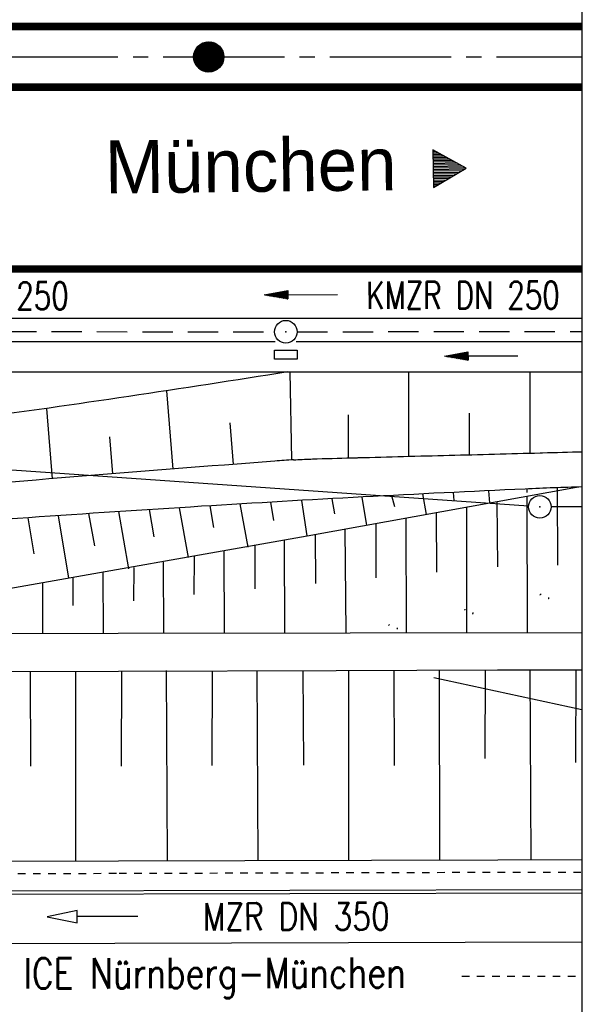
# Model space of a CAD drawing. Extents: x -134 to 1642, y -665 to 1050.
# Tile 37 of 88: x 913 to 950, y 152 to 217. Entities that reach past the tile are written whole.
import ezdxf
from ezdxf.enums import TextEntityAlignment as Align

# ---------------------------------------------------------------- set-up
doc = ezdxf.new("R2010")
doc.units = 0
doc.header["$LTSCALE"] = 2
doc.header["$MEASUREMENT"] = 0
for name, pattern in [('ACAD_ISO03W100', [0.5, 0.25, -0.25]), ('ACAD_ISO05W100', [0.5, 0.25, -0.25]), ('ACHSE', [5.5, 4, -0.5, 0.5, -0.5]), ('AUSGEZOGEN', [0]), ('GESTRICH-X2', [1.5, 1, -0.5]), ('PUNKTX2', [0.5, 0, -0.5])]:
    doc.linetypes.add(name, pattern=pattern)
doc.layers.get('0').update_dxf_attribs({"color": 8, "linetype": 'AUSGEZOGEN'})
for name, color, linetype in [('ACHSETOP', 250, 'ACHSE'), ('Bahnachse', 7, 'CONTINUOUS'), ('BOESCHG', 8, 'AUSGEZOGEN'), ('Boeschungen', 15, 'CONTINUOUS'), ('FBRTOP', 8, 'AUSGEZOGEN'), ('Gleisachsen', 7, 'CONTINUOUS'), ('GRENZL-BAB', 7, 'AUSGEZOGEN'), ('GRENZP-BAB', 7, 'AUSGEZOGEN'), ('HANGVERDÜBELUNG', 15, 'CONTINUOUS'), ('HEKT_B', 250, 'CONTINUOUS'), ('Kabelanlagen', 15, 'CONTINUOUS'), ('KANAL', 200, 'GESTRICH-X2'), ('MULDE', 8, 'AUSGEZOGEN'), ('NETZ', 250, 'AUSGEZOGEN'), ('PFEIL', 200, 'CONTINUOUS'), ('PFEILTOP', 8, 'AUSGEZOGEN'), ('RAHMEN', 250, 'AUSGEZOGEN'), ('RICHTUNG', 250, 'CONTINUOUS'), ('Rinne', 200, 'CONTINUOUS'), ('SCHRIFT', 8, 'AUSGEZOGEN'), ('SCHSYMBOL', 200, 'AUSGEZOGEN'), ('TEXTO', 200, 'CONTINUOUS'), ('Tiefenentwaesserung', 15, 'CONTINUOUS')]:
    doc.layers.add(name, color=color, linetype=linetype)
doc.styles.add('ROMANS', font='romans.shx', dxfattribs={"width": 0.8})
doc.styles.add('UNIR-O', font='unir_o.shx')

# ---------------------------------------------------------------- blocks, each defined once
blk = doc.blocks.new('*X17')
at = {"color": 0}
for p, q in [((212.234, 257.394), (213.242, 258.402)), ((212.236, 257.466), (213.169, 258.4)), ((212.237, 257.326), (213.31, 258.399)), ((212.244, 257.262), (213.373, 258.392)), ((212.244, 257.545), (213.09, 258.391)), ((212.254, 257.202), (213.434, 258.381)), ((212.261, 257.633), (213.003, 258.375)), ((212.268, 257.145), (213.491, 258.368)), ((212.284, 257.09), (213.545, 258.351)), ((212.29, 257.732), (212.903, 258.346)), ((212.303, 257.038), (213.597, 258.333)), ((212.324, 256.988), (213.647, 258.312)), ((212.343, 257.856), (212.779, 258.293)), ((212.347, 256.941), (213.694, 258.288)), ((212.372, 256.895), (213.74, 258.263)), ((212.399, 256.852), (213.783, 258.236)), ((212.428, 256.81), (213.825, 258.207)), ((212.459, 256.77), (213.865, 258.176)), ((212.492, 256.732), (213.903, 258.143)), ((212.526, 256.696), (213.939, 258.109)), ((212.563, 256.662), (213.974, 258.073)), ((212.601, 256.629), (214.006, 258.035)), ((212.64, 256.598), (214.037, 257.995)), ((212.682, 256.569), (214.066, 257.953)), ((212.726, 256.542), (214.093, 257.91)), ((212.771, 256.517), (214.119, 257.864)), ((212.819, 256.493), (214.142, 257.817)), ((212.868, 256.472), (214.163, 257.767)), ((212.92, 256.454), (214.182, 257.715)), ((212.975, 256.437), (214.198, 257.661)), ((213.032, 256.424), (214.211, 257.603)), ((213.092, 256.414), (214.222, 257.543)), ((213.156, 256.407), (214.229, 257.479)), ((213.224, 256.404), (214.232, 257.412)), ((213.296, 256.406), (214.23, 257.339)), ((213.375, 256.414), (214.222, 257.26)), ((213.463, 256.43), (214.205, 257.173)), ((213.563, 256.46), (214.176, 257.073)), ((213.686, 256.512), (214.123, 256.949))]:
    blk.add_line(p, q, dxfattribs=at)
blk = doc.blocks.new('SRMAST2')
at = {"color": 0}
blk.add_circle((0, 0), 0.999, dxfattribs=at)
blk.add_point((0, 0), dxfattribs=at)
blk.add_blockref('*X17', (-213.233, -257.403))
blk = doc.blocks.new('RPFEIL')
at = {"color": 0}
for p, q in [((-0.002, 0), (-1.252, -2.165)), ((-0.352, -2.165), (-0.352, -0.607)), ((-0.252, -2.165), (-0.252, -0.433)), ((-0.152, -2.165), (-0.152, -0.26)), ((-0.052, -2.165), (-0.052, -0.087)), ((1.248, -2.165), (-0.002, 0)), ((0.048, -2.165), (0.048, -0.087)), ((0.148, -2.165), (0.148, -0.26)), ((0.248, -2.165), (0.248, -0.433)), ((0.348, -2.165), (0.348, -0.607)), ((-0.752, -2.165), (-0.752, -1.299)), ((-0.652, -2.165), (-0.652, -1.126)), ((-0.552, -2.165), (-0.552, -0.953)), ((-0.452, -2.165), (-0.452, -0.78)), ((0.448, -2.165), (0.448, -0.78)), ((0.548, -2.165), (0.548, -0.953)), ((0.648, -2.165), (0.648, -1.126)), ((0.748, -2.165), (0.748, -1.299)), ((-1.052, -2.165), (-1.052, -1.819)), ((-0.952, -2.165), (-0.952, -1.646)), ((-0.852, -2.165), (-0.852, -1.473)), ((0.848, -2.165), (0.848, -1.473)), ((0.948, -2.165), (0.948, -1.646)), ((1.048, -2.165), (1.048, -1.819)), ((-1.252, -2.165), (1.248, -2.165)), ((-1.152, -2.165), (-1.152, -1.992)), ((1.148, -2.165), (1.148, -1.992))]:
    blk.add_line(p, q, dxfattribs=at)
blk = doc.blocks.new('GST')
at = {"color": 0}
blk.add_circle((0, 0), 0.75, dxfattribs=at)
blk.add_point((0, 0), dxfattribs=at)
blk = doc.blocks.new('17')
blk.add_lwpolyline([(-0.755, -1.218), (0.748, -1.218), (0.748, -1.801), (-0.755, -1.801)], close=True)
blk.add_blockref('GST', (0, 0))
blk = doc.blocks.new('PFEIL2')
at = {"color": 0}
for p, q in [((0.88, 0.002), (-2.401, -0.012)), ((0.881, -0.271), (0.879, 0.276)), ((0.879, 0.276), (2.429, 0.009)), ((0.911, 0.27), (0.879, 0.265)), ((0.965, 0.261), (0.879, 0.246)), ((1.019, 0.252), (0.879, 0.228)), ((1.073, 0.242), (0.879, 0.209)), ((1.127, 0.233), (0.879, 0.191)), ((1.181, 0.224), (0.879, 0.172)), ((1.235, 0.214), (0.879, 0.154)), ((1.289, 0.205), (0.879, 0.135)), ((1.343, 0.196), (0.879, 0.117)), ((1.397, 0.187), (0.879, 0.098)), ((1.451, 0.177), (0.879, 0.08)), ((1.505, 0.168), (0.879, 0.061)), ((1.559, 0.159), (0.88, 0.043)), ((1.613, 0.149), (0.88, 0.024)), ((1.668, 0.14), (0.88, 0.006)), ((1.722, 0.131), (0.88, -0.013)), ((1.776, 0.121), (0.88, -0.031)), ((1.83, 0.112), (0.88, -0.05)), ((1.884, 0.103), (0.88, -0.068)), ((1.938, 0.094), (0.88, -0.087)), ((1.992, 0.084), (0.88, -0.105)), ((2.046, 0.075), (0.88, -0.124)), ((2.1, 0.066), (0.88, -0.142)), ((2.154, 0.056), (0.88, -0.161)), ((2.208, 0.047), (0.88, -0.179)), ((2.262, 0.038), (0.881, -0.198)), ((2.316, 0.029), (0.881, -0.216)), ((2.37, 0.019), (0.881, -0.235)), ((2.424, 0.01), (0.881, -0.253)), ((2.429, 0.009), (0.881, -0.271))]:
    blk.add_line(p, q, dxfattribs=at)

msp = doc.modelspace()

# ---------------------------------------------------------------- hatches: boundary and pattern name
at = {"layer": 'Rinne'}
h = msp.add_hatch(dxfattribs=at)
h.set_pattern_fill('ANSI31', color=256, scale=20, style=0)
edge = h.paths.add_edge_path()
edge.add_arc((275.368, -21751.935), 21947.712, 89.378358, 89.4555825, ccw=False)
edge.add_arc((441.164, -6471.327), 6666.204, 89.2382346, 89.378358, ccw=False)
edge.add_arc((-14330.566, -1117453.652), 1117746.729, 89.236362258, 89.238234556, ccw=False)
edge.add_arc((523.427, -3023.766), 3217.854, 89.201464, 89.236359, ccw=False)
edge.add_arc((555.116, -750.211), 944.078, 86.947295, 89.201464, ccw=False)
edge.add_arc((625.86, 576.328), 384.346, 266.94729, 270.48051)
edge.add_arc((580.862, 5941.795), 5750.002, 270.4805116, 270.6623839)
edge.add_arc((762.642, -9781.389), 9974.234, 90.5242944, 90.662384, ccw=False)
edge.add_arc((2442.173, -193318.226), 193518.754, 90.51436533, 90.52429443, ccw=False)
edge.add_arc((253.376, 50487.94), 50297.236, 270.5143659, 270.5338415)
edge.add_arc((717.25, 703), 510.135, 270.53384, 270.62712)
edge.add_arc((-30540.738, 2856402.629), 2856380.831, 270.627124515, 270.628371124)
edge.add_arc((769.636, 1592.381), 1398.889, 270.628371, 270.993107)
edge.add_arc((599.067, 11432.088), 11240.074, 270.9931067, 271.1217788)
edge.add_arc((275.388, -21749.981), 21944.958, 89.378358, 89.4555885, ccw=False)
edge.add_arc((441.152, -6472.293), 6666.37, 89.2382342, 89.378358, ccw=False)
edge.add_arc((-14329.56, -1117377.592), 1117669.861, 89.236362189, 89.238234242, ccw=False)
edge.add_arc((523.399, -3025.408), 3218.696, 89.201476, 89.236361, ccw=False)
edge.add_arc((555.097, -751.146), 944.214, 86.947292, 89.201476, ccw=False)
edge.add_arc((625.852, 575.592), 384.41, 266.94729, 270.48049)
edge.add_arc((580.849, 5941.868), 5750.874, 270.4804911, 270.6623925)
edge.add_arc((762.68, -9785.498), 9977.542, 90.5242933, 90.6623925, ccw=False)
edge.add_arc((2442.714, -193377.718), 193577.449, 90.51436665, 90.5242933, ccw=False)
edge.add_arc((253.389, 50486.674), 50296.77, 270.514367, 270.533841)
edge.add_arc((717.258, 702.216), 510.151, 270.53384, 270.62712)
edge.add_arc((-30543.476, 2856652.631), 2856631.648, 270.627124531, 270.628371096)
edge.add_arc((769.646, 1591.701), 1399.009, 270.628371, 270.993107)
edge.add_arc((599.068, 11431.925), 11240.712, 270.9931067, 271.1217807)
h = msp.add_hatch(dxfattribs=at)
h.set_pattern_fill('ANSI31', color=256, scale=20, style=0)
edge = h.paths.add_edge_path()
edge.add_arc((639.264, -229.862), 468.994, 97.56045, 98.5249, ccw=False)
edge.add_arc((578.784, 225.815), 9.321, 90.71516, 97.56045, ccw=False)
edge.add_arc((667.449, -6877.287), 7112.976, 90.4538576, 90.7151605, ccw=False)
edge.add_arc((644.044, -3922.606), 4158.203, 90.112101, 90.453858, ccw=False)
edge.add_arc((2970.466, -1192978.703), 1193216.576, 90.108965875, 90.112100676, ccw=False)
edge.add_arc((709.221, -3986.094), 4221.816, 90.056265, 90.108966, ccw=False)
edge.add_line((705.075, 235.72), (793.275, 235.805))
edge.add_arc((682.615, 115104.427), 114868.675, 270.05519655, 270.08324691)
edge.add_arc((860.113, -7060.435), 7296.316, 89.9719489, 90.083247, ccw=False)
edge.add_arc((863.682, 229.302), 6.577, 80.49913, 89.97195, ccw=False)
edge.add_arc((850.919, 153.041), 83.9, 77.8496, 80.49913, ccw=False)
edge.add_arc((867.522, 230.16), 5.014, 71.90569, 77.8496, ccw=False)
edge.add_arc((858.933, 203.871), 32.67, 69.57811, 71.90569, ccw=False)
edge.add_arc((639.264, -229.557), 469.492, 97.56045, 98.52874, ccw=False)
edge.add_arc((578.729, 226.534), 9.402, 90.71401, 97.56045, ccw=False)
edge.add_arc((667.895, -6928.254), 7164.745, 90.4538576, 90.714007, ccw=False)
edge.add_arc((644.026, -3915.105), 4151.502, 90.112098, 90.453858, ccw=False)
edge.add_arc((2972.638, -1194119.305), 1194357.98, 90.10896588, 90.112097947, ccw=False)
edge.add_arc((709.216, -3982.003), 4218.525, 90.056265, 90.108966, ccw=False)
edge.add_line((705.074, 236.52), (793.274, 236.605))
edge.add_arc((681.707, 116046.703), 115810.152, 270.05519674, 270.08297763)
edge.add_arc((860.34, -7298.993), 7535.674, 89.97407, 90.0829777, ccw=False)
edge.add_arc((863.748, 229.962), 6.718, 80.49913, 89.97407, ccw=False)
edge.add_arc((850.571, 151.231), 86.544, 77.86199, 80.49913, ccw=False)
edge.add_arc((867.68, 230.779), 5.177, 71.90569, 77.86199, ccw=False)
edge.add_arc((858.871, 203.818), 33.541, 69.5666, 71.90569, ccw=False)

# ---------------------------------------------------------------- linework, layer by layer
at = {"layer": 'ACHSETOP'}
msp.add_lwpolyline([(25, 214.131), (100.342, 214.131), (250.342, 214.132), (450.342, 214.131), (625.342, 214.131), (825.342, 214.131), (900.342, 214.131), (950, 214.131)], dxfattribs=at)
at = {"layer": 'Bahnachse', "linetype": 'ACAD_ISO05W100'}
msp.add_lwpolyline([(942.049, 153.435), (950, 153.454)], dxfattribs=at)
at = {"layer": 'BOESCHG'}
for p, q in [((930.836, 187.526), (930.721, 193.337)), ((938.561, 187.765), (938.561, 193.338)), ((946.561, 187.974), (946.561, 193.338)), ((922.561, 192.091), (922.97, 186.92)), ((914.622, 190.924), (914.996, 186.283)), ((934.561, 187.658), (934.561, 190.498)), ((942.561, 187.869), (942.561, 190.603)), ((926.744, 189.967), (926.958, 187.234)), ((918.788, 189.051), (918.983, 186.603))]:
    msp.add_line(p, q, dxfattribs=at)
for points in [[(930.561, 193.337, -0.00573), (909.546, 190.216, -0.018337), (902.939, 189.557, -0.001856), (844.104, 186.084, -0.009597), (832.711, 185.673, -0.001011), (820.265, 185.489, 0.001274), (810.391, 185.337, 0.002252), (775.086, 184.546, 0.004444), (757.201, 183.905, 0.014651), (740.954, 182.7, -0.009425), (715.721, 180.565, -0.003909), (664.281, 177.589, -0.006129), (631.437, 176.35, -0.00161), (597.839, 175.603, 0.001441)], [(930.947, 187.533, 0.005259), (929.708, 187.449, 0.001252), (903.175, 185.318, 0.000608), (889.045, 184.13, -0.00062), (875.183, 182.965, -0.002897), (858.674, 181.695, -0.001709), (830.666, 179.798, -0.012185), (802.569, 178.679, 0.008019), (759.866, 177.334, 0.005514), (732.966, 175.757, 0.018975), (725.179, 174.917, 0.029447), (722.58, 174.378, -0.036848), (720.496, 173.978, -0.032881), (708.592, 173.381, 0.013279), (679.107, 173.057, 0.001265), (648.207, 171.818, -0.002776), (634.122, 171.296, -0.002257), (596.064, 170.27, -0.002157)], [(930.947, 187.533, -0.001412), (932.089, 187.585, -0.003834), (932.509, 187.6, -0.000011), (935.114, 187.673, -0.00032), (935.203, 187.676, -0.000187), (941.21, 187.834, 0.000449), (947.218, 187.992, 0.000027), (947.385, 187.997, 0.000001), (950, 188.068, 0.000121)], [(950, 185.741, 0.004375), (946.223, 185.605, 0.004247), (924.853, 184.462, 0.003972), (902.027, 182.864, 0.002214), (888.149, 181.72, -0.003131), (878.333, 180.929, -0.004019), (863.993, 179.98, -0.00171), (830.266, 178.134, -0.007403), (793.635, 176.799, 0.007905), (759.333, 175.515, 0.011087), (737.971, 173.901, -0.017972), (724.778, 173.086, -0.000122), (722.363, 173.025, -0.00016), (720.518, 172.979, -0.00117), (699.729, 172.516, 0.001181), (679.138, 172.058, 0.006251), (660.222, 171.355, -0.004535), (634.153, 170.297, -0.002257), (596.09, 169.27, -0.002157)]]:
    msp.add_lwpolyline(points, format="xyb", dxfattribs=at)
at = {"layer": 'Boeschungen', "linetype": 'Continuous'}
for p, q in [((931.842, 182.509), (949.621, 185.731)), ((908.234, 178.338), (931.842, 182.509))]:
    msp.add_line(p, q, dxfattribs=at)
for points in [[(939.718, 183.932), (939.469, 185.283)], [(941.484, 185.383), (941.53, 184.857)], [(943.898, 184.694), (943.84, 185.495)], [(946.372, 185.368), (946.371, 185.611)], [(948.343, 185.69), (948.358, 180.587)], [(927.947, 181.763), (927.406, 184.617)], [(929.42, 184.736), (929.627, 183.519)], [(931.842, 182.509), (931.48, 184.855)], [(933.478, 184.967), (933.648, 183.964)], [(935.775, 183.196), (935.47, 185.075)], [(937.413, 185.177), (937.6, 184.449)], [(944.35, 184.776), (944.394, 180.47)], [(946.38, 176.132), (946.372, 185.143)], [(917.406, 183.98), (917.789, 181.855)], [(920.071, 180.34), (919.4, 184.113)], [(921.404, 184.244), (921.709, 182.451)], [(924.014, 181.076), (923.402, 184.371)], [(925.411, 184.496), (925.656, 183.056)], [(940.358, 184.05), (940.378, 180.108)], [(942.388, 176.145), (942.373, 184.383)], [(913.398, 183.705), (913.79, 181.335)], [(916.1, 179.712), (915.418, 183.845)], [(936.365, 183.325), (936.361, 179.745)], [(938.396, 176.136), (938.381, 183.658)], [(934.405, 176.126), (934.339, 182.943)], [(930.365, 176.127), (930.347, 182.218)], [(932.373, 182.6), (932.394, 179.373)], [(926.373, 176.118), (926.355, 181.492)], [(928.381, 181.874), (928.377, 179.011)], [(922.381, 176.108), (922.362, 180.767)], [(924.388, 181.149), (924.361, 178.648)], [(918.39, 176.099), (918.381, 180.091)], [(920.396, 180.423), (920.383, 178.227)], [(914.398, 176.09), (914.399, 179.414)], [(916.365, 179.758), (916.377, 177.914)], [(894.381, 176.004), (904.365, 176.052), (919.361, 176.094), (950, 176.132)], [(689.348, 165.598), (694.412, 165.642), (719.403, 166.497), (744.425, 166.783), (764.401, 167.389), (769.384, 167.492), (794.424, 168.337), (819.412, 170.369), (834.405, 170.872), (844.375, 171.332), (869.405, 172.844), (894.413, 173.542), (904.387, 173.541), (919.382, 173.584), (933.751, 173.629)], [(913.547, 173.562), (913.582, 167.315)], [(916.578, 161.043), (916.568, 173.576)], [(919.588, 173.59), (919.564, 167.304)], [(922.619, 161.071), (922.56, 173.615)], [(925.57, 173.58), (925.556, 167.343)], [(928.601, 161.061), (928.542, 173.605)], [(931.563, 173.619), (931.598, 167.371)], [(933.751, 173.629), (944.411, 173.663), (950, 173.673)], [(934.594, 161.099), (934.584, 173.633)], [(937.556, 173.657), (937.58, 167.361)], [(940.587, 161.138), (940.566, 173.622)], [(943.587, 173.636), (943.573, 167.813)], [(946.617, 161.131), (946.558, 173.667)], [(949.579, 173.675), (949.555, 167.547)], [(949.579, 173.675), (949.579, 173.672)], [(684.444, 160.47), (689.413, 160.479), (694.434, 160.523), (719.403, 160.564), (744.432, 160.644), (764.438, 160.681), (769.401, 160.686), (794.429, 160.766), (819.398, 160.807), (834.393, 160.85), (844.426, 160.887), (869.395, 160.929), (894.424, 161.009), (904.397, 161.008), (919.393, 161.05), (944.421, 161.13), (950, 161.137)]]:
    msp.add_lwpolyline(points, dxfattribs=at)
at = {"layer": 'FBRTOP', "const_width": 0.5}
for points in [[(900.342, 216.131, 0), (950, 216.131, -0.000002)], [(900.342, 212.131, 0), (950, 212.131, -0.000002)]]:
    msp.add_lwpolyline(points, format="xyb", dxfattribs=at)
msp.add_lwpolyline([(900.342, 200.131), (950, 200.131)], dxfattribs=at)
at = {"layer": 'FBRTOP'}
msp.add_lwpolyline([(900.342, 196.881), (950, 196.881)], dxfattribs=at)
at = {"layer": 'Gleisachsen', "linetype": 'Continuous'}
msp.add_line((834.276, 155.426), (950, 155.704), dxfattribs=at)
at = {"layer": 'GRENZL-BAB'}
for p, q in [((946.449, 184.48), (900.938, 187.64)), ((950, 184.433), (947.947, 184.429))]:
    msp.add_line(p, q, dxfattribs=at)
at = {"layer": 'HANGVERDÜBELUNG', "linetype": 'PUNKTX2'}
for centre in [(947.473, 178.454), (942.475, 177.448), (937.477, 176.442)]:
    msp.add_circle(centre, 0.3, dxfattribs=at)
at = {"layer": 'Kabelanlagen', "linetype": 'Continuous'}
for p, q in [((684.446, 158.527), (950, 159.164)), ((684.446, 158.317), (950, 158.954))]:
    msp.add_line(p, q, dxfattribs=at)
at = {"layer": 'KANAL'}
for p, q in [((878.962, 196.016), (929.688, 195.987)), ((931.19, 195.984), (950, 196.012))]:
    msp.add_line(p, q, dxfattribs=at)
at = {"layer": 'MULDE'}
for points in [[(896.207, 195.35, -0.00253), (896.654, 195.352, -0.000382), (910.626, 195.348, 0.000256), (929.728, 195.337)], [(818.83, 192.813, 0.011446), (822.139, 191.869, 0.063597), (822.999, 191.759, 0.001196), (830.51, 191.77, -0.00083), (841.325, 191.794, -0.000886), (868.216, 191.761, 0.001981), (880.253, 191.773, 0.046083), (888.737, 192.599, -0.047205), (896.655, 193.352, -0.000382), (910.624, 193.348, 0.000267), (930.561, 193.337)]]:
    msp.add_lwpolyline(points, format="xyb", dxfattribs=at)
for points in [[(931.123, 195.337), (950, 195.337)], [(930.561, 193.337), (950, 193.337)]]:
    msp.add_lwpolyline(points, dxfattribs=at)
at = {"layer": 'NETZ'}
msp.add_line((949.98, 171.028), (940.204, 173.134), dxfattribs=at)
at = {"layer": 'RAHMEN'}
msp.add_line((950, 0), (950, 415), dxfattribs=at)
at = {"layer": 'Tiefenentwaesserung', "linetype": 'ACAD_ISO03W100'}
msp.add_lwpolyline([(904.743, 160.196), (919.421, 160.238), (944.413, 160.311), (950, 160.315)], dxfattribs=at)
at = {"layer": 'Tiefenentwaesserung', "linetype": 'Continuous'}
msp.add_lwpolyline([(920.664, 157.386), (916.664, 157.376), (916.663, 157.776), (914.664, 157.371), (916.665, 156.976), (916.664, 157.376)], dxfattribs=at)

# ---------------------------------------------------------------- block references
at = {"layer": 'GRENZP-BAB'}
msp.add_blockref('GST', (947.197, 184.428), dxfattribs=at)
at = {"layer": 'HEKT_B', "rotation": 77.841165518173}
msp.add_blockref('SRMAST2', (925.342, 214.132), dxfattribs=at)
at = {"layer": 'PFEIL', "rotation": 180.0838655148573}
msp.add_blockref('PFEIL2', (931.433, 198.437), dxfattribs=at)
at = {"layer": 'PFEILTOP', "rotation": 180}
msp.add_blockref('PFEIL2', (943.337, 194.389), dxfattribs=at)
at = {"layer": 'RICHTUNG', "rotation": 270.9273894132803}
msp.add_blockref('RPFEIL', (942.328, 206.787), dxfattribs=at)
at = {"layer": 'SCHSYMBOL', "rotation": 359.9999655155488}
msp.add_blockref('17', (930.431, 195.986), dxfattribs=at)

# ---------------------------------------------------------------- texts
at = {"layer": 'RICHTUNG', "style": 'UNIR-O'}
msp.add_text('München', height=3.5, rotation=0.66807, dxfattribs=at).set_placement((918.503, 205.11))
at = {"layer": 'SCHRIFT', "style": 'ROMANS', "width": 0.8}
msp.add_text('ICE Nürnberg-München', height=2, rotation=0.12022, dxfattribs=at).set_placement((913.123, 152.628))
at = {"layer": 'TEXTO', "style": 'ROMANS', "width": 0.75}
for rotation, p in [(359.96557, (909.71, 197.457)), (0.08387, (942.127, 197.502))]:
    msp.add_text('KMZR DN 250', height=1.8, rotation=rotation, dxfattribs=at).set_placement(p, align=Align.CENTER)
at = {"layer": 'Tiefenentwaesserung', "linetype": 'Continuous', "style": 'ROMANS', "oblique": 0, "width": 0.8}
msp.add_text('MZR DN 350', height=1.8, rotation=0.13931, dxfattribs=at).set_placement((924.951, 156.468))

doc.saveas('drawing.dxf')
